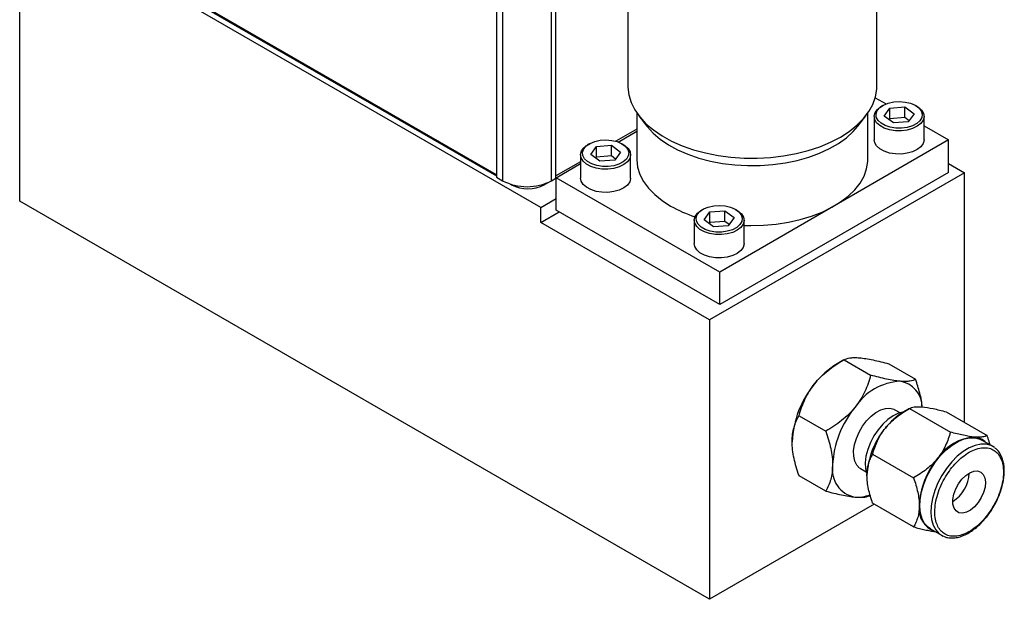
# Model space of a CAD drawing. Header units: inches. Extents: x 6.7 to 40.2, y 8.4 to 28.5.
# Tile 5 of 6: x 34.8 to 40.2, y 14.7 to 17.8. Entities that reach past the tile are written whole.
import ezdxf

# ---------------------------------------------------------------- set-up
doc = ezdxf.new("R2010")
doc.units = ezdxf.units.IN
doc.header["$LTSCALE"] = 4
doc.header["$MEASUREMENT"] = 0

msp = doc.modelspace()

# ---------------------------------------------------------------- linework, layer by layer
at = {"color": 7, "linetype": 'Continuous', "lineweight": 25}
for p, q in [((37.4216, 21.2633), (37.4216, 16.9764)), ((37.4544, 21.2443), (37.4544, 16.9574)), ((37.7203, 16.9574), (37.7203, 21.2443)), ((37.7433, 16.9707), (37.7433, 21.2575)), ((38.1327, 18.5616), (38.1327, 17.4675)), ((39.4787, 17.4675), (39.4787, 18.5616)), ((34.8442, 16.8474), (34.8442, 18.4386)), ((37.6615, 16.8123), (34.8442, 18.4386)), ((37.4216, 16.9887), (35.0329, 18.3676)), ((35.028, 18.3647), (37.4216, 16.9829)), ((39.4702, 17.4062), (39.5284, 17.3727)), ((39.5106, 17.3642), (39.5036, 17.3601)), ((39.5495, 17.3504), (39.6302, 17.3566)), ((39.6302, 17.3566), (39.6797, 17.3193)), ((39.6302, 17.299), (39.6302, 17.3566)), ((39.6945, 17.3601), (39.6874, 17.3642)), ((38.1807, 17.3234), (38.1807, 17.0755)), ((38.1913, 17.3089), (38.2351, 17.2523)), ((39.3762, 17.2523), (39.42, 17.3089)), ((39.4307, 17.0755), (39.4307, 17.3234)), ((39.464, 17.305), (39.464, 17.1792)), ((39.5183, 17.307), (39.5495, 17.3504)), ((39.5679, 17.2697), (39.5183, 17.307)), ((39.5495, 17.2928), (39.5495, 17.3504)), ((39.6797, 17.3193), (39.6486, 17.2759)), ((39.734, 17.1792), (39.734, 17.305)), ((39.5495, 17.2928), (39.5451, 17.2868)), ((39.6302, 17.299), (39.5495, 17.2928)), ((39.6486, 17.2759), (39.5679, 17.2697)), ((39.6529, 17.2819), (39.6302, 17.299)), ((39.734, 17.254), (39.8663, 17.1776)), ((38.1807, 17.2354), (38.068, 17.1704)), ((38.0795, 17.1666), (38.1807, 17.225)), ((37.9239, 17.1568), (37.9168, 17.1527)), ((37.9316, 17.0996), (37.9627, 17.143)), ((37.9627, 17.143), (38.0434, 17.1492)), ((37.9627, 17.0855), (37.9627, 17.143)), ((38.0434, 17.1492), (38.093, 17.1119)), ((38.0434, 17.0916), (38.0434, 17.1492)), ((38.1078, 17.1527), (38.1007, 17.1568)), ((39.8663, 17.1776), (38.6289, 16.4632)), ((39.8663, 17.002), (39.8663, 17.1776)), ((37.8773, 17.0976), (37.8773, 16.9719)), ((37.9812, 17.0623), (37.9316, 17.0996)), ((38.0434, 17.0916), (37.9627, 17.0855)), ((38.0662, 17.0745), (38.0434, 17.0916)), ((38.093, 17.1119), (38.0619, 17.0685)), ((38.1473, 16.9719), (38.1473, 17.0976)), ((37.8773, 17.0603), (37.7433, 16.9829)), ((37.745, 16.9735), (37.8773, 17.0499)), ((37.9627, 17.0855), (37.9584, 17.0795)), ((38.0619, 17.0685), (37.9812, 17.0623)), ((39.8663, 17.0501), (39.9526, 17.0003)), ((39.9526, 17.0003), (38.5746, 16.2048)), ((39.8663, 17.002), (38.6289, 16.2877)), ((39.9526, 15.6508), (39.9526, 17.0003)), ((37.4216, 16.9764), (37.4544, 16.9574)), ((37.4984, 16.9386), (37.5039, 16.9354)), ((37.6807, 16.9354), (37.7059, 16.9499)), ((37.7203, 16.9574), (37.7433, 16.9707)), ((37.7433, 16.9715), (37.745, 16.9725)), ((38.6289, 16.4632), (37.745, 16.9735)), ((37.745, 16.7979), (37.745, 16.9735)), ((38.5746, 14.6938), (34.8442, 16.8474)), ((37.6615, 16.8123), (37.745, 16.8605)), ((37.6615, 16.7319), (37.6615, 16.8123)), ((37.6615, 16.7319), (37.7604, 16.789)), ((38.6289, 16.2877), (37.745, 16.7979)), ((38.5377, 16.8025), (38.5306, 16.7984)), ((38.5454, 16.7453), (38.5765, 16.7887)), ((38.5765, 16.7887), (38.6572, 16.7949)), ((38.5765, 16.7312), (38.5765, 16.7887)), ((38.6572, 16.7949), (38.7068, 16.7576)), ((38.6572, 16.7373), (38.6572, 16.7949)), ((38.7215, 16.7984), (38.7145, 16.8025)), ((38.5746, 16.2048), (37.6615, 16.7319)), ((38.4911, 16.7433), (38.4911, 16.6175)), ((38.5949, 16.708), (38.5454, 16.7453)), ((38.5765, 16.7312), (38.5722, 16.7251)), ((38.6572, 16.7373), (38.5765, 16.7312)), ((38.68, 16.7202), (38.6572, 16.7373)), ((38.7068, 16.7576), (38.6756, 16.7142)), ((38.7611, 16.6175), (38.7611, 16.7433)), ((38.6756, 16.7142), (38.5949, 16.708)), ((38.6289, 16.2877), (38.6289, 16.4632)), ((38.5746, 16.2048), (38.5746, 14.6938)), ((39.3011, 15.9887), (39.2636, 15.967)), ((39.3012, 15.9887), (39.4452, 15.9056)), ((39.5443, 15.967), (39.6883, 15.8839)), ((39.6043, 15.7021), (39.5748, 15.7191)), ((39.6549, 15.7255), (39.6242, 15.7078)), ((39.655, 15.7256), (39.8763, 15.5978)), ((39.8539, 15.7078), (40.0752, 15.58)), ((39.0581, 15.6863), (39.2021, 15.6032)), ((40.1059, 15.5205), (40.0458, 15.5552)), ((40.1158, 15.5139), (40.1059, 15.5205)), ((39.4561, 15.4782), (39.6774, 15.3504)), ((39.3908, 15.4004), (39.4204, 15.3834)), ((39.2021, 15.2791), (39.0581, 15.3622)), ((39.465, 15.2079), (38.5746, 14.6938)), ((39.6774, 15.0852), (39.4561, 15.213)), ((39.7683, 15.0745), (39.8284, 15.0398)), ((39.8284, 15.0398), (39.8382, 15.0349))]:
    msp.add_line(p, q, dxfattribs=at)
at = {"color": 8, "linetype": 'Continuous', "lineweight": 25}
for p, q in [((37.5039, 16.9369), (37.5039, 16.9354)), ((37.6807, 16.9354), (37.6807, 16.94))]:
    msp.add_line(p, q, dxfattribs=at)
at = {"color": 7, "linetype": 'Continuous', "lineweight": 25, "flags": 128}
for points in [[(38.1327, 17.4675), (38.1327, 17.4623), (38.1375, 17.421), (38.1498, 17.3803), (38.1696, 17.3406), (38.1966, 17.3022), (38.2304, 17.2658), (38.2708, 17.2316), (38.3173, 17.2002), (38.3693, 17.1717), (38.4262, 17.1466), (38.4874, 17.1251), (38.5523, 17.1076), (38.62, 17.094), (38.6898, 17.0848), (38.7609, 17.0798), (38.8325, 17.0793), (38.9039, 17.0831), (38.9741, 17.0913), (39.0424, 17.1038), (39.108, 17.1204), (39.1702, 17.1409), (39.2283, 17.1651), (39.2815, 17.1928)], [(39.2815, 17.1928), (39.3294, 17.2235), (39.3714, 17.257), (39.4069, 17.2929), (39.4357, 17.3308), (39.4573, 17.3703), (39.4715, 17.4108), (39.4781, 17.452), (39.4787, 17.4675)], [(39.6945, 17.3601), (39.7027, 17.3549), (39.7204, 17.3391), (39.731, 17.3214), (39.734, 17.3026), (39.7291, 17.2841), (39.7167, 17.2667), (39.6974, 17.2516), (39.6724, 17.2395), (39.6431, 17.2313), (39.6113, 17.2274), (39.5788, 17.2279), (39.5474, 17.233), (39.5191, 17.2422), (39.4954, 17.2551), (39.4777, 17.2708), (39.4671, 17.2886), (39.4641, 17.3073), (39.469, 17.3259), (39.4814, 17.3432), (39.5007, 17.3584), (39.5036, 17.3601)], [(39.5512, 17.2465), (39.524, 17.2554), (39.5015, 17.268), (39.4851, 17.2834), (39.4759, 17.3007), (39.4744, 17.3188), (39.4808, 17.3365), (39.4945, 17.3527), (39.5149, 17.3665), (39.5405, 17.3769), (39.5698, 17.3833), (39.601, 17.3853), (39.632, 17.3827), (39.6609, 17.3758), (39.686, 17.365), (39.7056, 17.3509), (39.7185, 17.3344), (39.7239, 17.3166), (39.7214, 17.2985), (39.7113, 17.2814), (39.6941, 17.2663), (39.671, 17.2541), (39.6433, 17.2456), (39.6128, 17.2414), (39.5815, 17.2417), (39.5512, 17.2465)], [(38.2351, 17.2523), (38.2368, 17.2501), (38.2688, 17.2149), (38.3072, 17.1819), (38.3517, 17.1516), (38.4017, 17.1243), (38.4566, 17.1003), (38.5158, 17.0799), (38.5785, 17.0635), (38.6439, 17.0511), (38.7113, 17.0429), (38.7798, 17.0391), (38.8487, 17.0396), (38.917, 17.0446), (38.984, 17.0538), (39.0488, 17.0672), (39.1107, 17.0847), (39.1688, 17.106), (39.2226, 17.1308), (39.2713, 17.1589), (39.3143, 17.1899), (39.3512, 17.2235), (39.3762, 17.2523)], [(38.1078, 17.1527), (38.116, 17.1475), (38.1336, 17.1317), (38.1443, 17.114), (38.1472, 17.0953), (38.1423, 17.0767), (38.1299, 17.0593), (38.1106, 17.0442), (38.0856, 17.0322), (38.0564, 17.0239), (38.0246, 17.02), (37.992, 17.0206), (37.9607, 17.0256), (37.9323, 17.0348), (37.9086, 17.0477), (37.8909, 17.0635), (37.8803, 17.0812), (37.8773, 17.0999), (37.8822, 17.1185), (37.8947, 17.1359), (37.914, 17.151), (37.9168, 17.1527)], [(37.9645, 17.0391), (37.9373, 17.048), (37.9148, 17.0606), (37.8984, 17.076), (37.8892, 17.0933), (37.8877, 17.1114), (37.894, 17.1291), (37.9078, 17.1454), (37.9281, 17.1591), (37.9538, 17.1695), (37.9831, 17.1759), (38.0142, 17.1779), (38.0452, 17.1754), (38.0742, 17.1685), (38.0992, 17.1576), (38.1188, 17.1435), (38.1317, 17.127), (38.1371, 17.1092), (38.1347, 17.0912), (38.1246, 17.074), (38.1074, 17.0589), (38.0842, 17.0467), (38.0565, 17.0383), (38.0261, 17.034), (37.9947, 17.0343), (37.9645, 17.0391)], [(39.5474, 17.1072), (39.5191, 17.1164), (39.4954, 17.1293), (39.4777, 17.1451), (39.4671, 17.1628), (39.464, 17.1792)], [(39.734, 17.1792), (39.734, 17.1769), (39.7291, 17.1583), (39.7167, 17.141), (39.6974, 17.1258), (39.6724, 17.1138), (39.6431, 17.1056), (39.6113, 17.1016), (39.5788, 17.1022), (39.5474, 17.1072)], [(38.1807, 17.0755), (38.1807, 17.0706), (38.1855, 17.0309), (38.1977, 16.9918), (38.2174, 16.9537), (38.2442, 16.9171), (38.2778, 16.8824), (38.3178, 16.85), (38.3637, 16.8204)], [(38.7611, 16.7157), (38.7971, 16.7148), (38.8659, 16.7164), (38.9339, 16.7224), (39.0004, 16.7327), (39.0646, 16.7472), (39.1256, 16.7656), (39.1827, 16.7878), (39.2353, 16.8135), (39.2826, 16.8424), (39.3241, 16.8741), (39.3594, 16.9082), (39.3879, 16.9444), (39.4094, 16.9822), (39.4235, 17.0211), (39.4301, 17.0606), (39.4307, 17.0755)], [(37.9607, 16.8998), (37.9323, 16.9091), (37.9086, 16.9219), (37.8909, 16.9377), (37.8803, 16.9555), (37.8773, 16.9719)], [(38.1473, 16.9719), (38.1472, 16.9695), (38.1423, 16.951), (38.1299, 16.9336), (38.1106, 16.9185), (38.0856, 16.9064), (38.0564, 16.8982), (38.0246, 16.8942), (37.992, 16.8948), (37.9607, 16.8998)], [(38.5783, 16.6848), (38.551, 16.6937), (38.5285, 16.7063), (38.5122, 16.7217), (38.5029, 16.739), (38.5014, 16.7571), (38.5078, 16.7748), (38.5216, 16.791), (38.5419, 16.8048), (38.5675, 16.8152), (38.5968, 16.8216), (38.628, 16.8236), (38.659, 16.8211), (38.6879, 16.8141), (38.713, 16.8033), (38.7326, 16.7892), (38.7455, 16.7727), (38.7509, 16.7549), (38.7485, 16.7368), (38.7383, 16.7197), (38.7211, 16.7046), (38.698, 16.6924), (38.6703, 16.684), (38.6398, 16.6797), (38.6085, 16.68), (38.5783, 16.6848)], [(38.7215, 16.7984), (38.7297, 16.7932), (38.7474, 16.7774), (38.758, 16.7597), (38.761, 16.741), (38.7561, 16.7224), (38.7437, 16.705), (38.7244, 16.6899), (38.6994, 16.6779), (38.6701, 16.6696), (38.6383, 16.6657), (38.6058, 16.6662), (38.5744, 16.6713), (38.5461, 16.6805), (38.5224, 16.6934), (38.5047, 16.7091), (38.4941, 16.7269), (38.4911, 16.7456), (38.496, 16.7642), (38.5084, 16.7815), (38.5277, 16.7967), (38.5306, 16.7984)], [(38.5744, 16.5455), (38.5461, 16.5547), (38.5224, 16.5676), (38.5047, 16.5834), (38.4941, 16.6011), (38.4911, 16.6175)], [(38.7611, 16.6175), (38.761, 16.6152), (38.7561, 16.5966), (38.7437, 16.5793), (38.7244, 16.5641), (38.6994, 16.5521), (38.6701, 16.5439), (38.6383, 16.5399), (38.6058, 16.5405), (38.5744, 16.5455)], [(39.3701, 15.4196), (39.3594, 15.4411), (39.3536, 15.4675), (39.3532, 15.4976), (39.358, 15.5303), (39.368, 15.5642), (39.3827, 15.5979), (39.4014, 15.63), (39.4236, 15.6593), (39.4481, 15.6845), (39.474, 15.7046), (39.5003, 15.7188), (39.5259, 15.7264), (39.5498, 15.7272), (39.5708, 15.7212), (39.5748, 15.7191)], [(39.6206, 15.7057), (39.5964, 15.6995), (39.5677, 15.6861), (39.5389, 15.6663), (39.5112, 15.641), (39.4856, 15.6109), (39.4629, 15.5772), (39.444, 15.5411), (39.4296, 15.5039), (39.4201, 15.467), (39.416, 15.4316), (39.4174, 15.3991), (39.4242, 15.3706), (39.4254, 15.3675)], [(39.7371, 15.1035), (39.7233, 15.1293), (39.7145, 15.1602), (39.7109, 15.1954), (39.7127, 15.2338), (39.7198, 15.2744), (39.732, 15.3161), (39.749, 15.3578), (39.7703, 15.3983), (39.7953, 15.4365), (39.8233, 15.4714), (39.8537, 15.5021), (39.8855, 15.5276), (39.9179, 15.5473), (39.95, 15.5607), (39.9809, 15.5674), (40.0098, 15.5672), (40.0359, 15.5601), (40.0458, 15.5552)], [(39.3908, 15.4004), (39.3855, 15.4038), (39.3701, 15.4196)], [(40.0543, 15.3693), (40.0629, 15.3506), (40.0662, 15.3272), (40.0638, 15.3004), (40.0561, 15.272), (40.0435, 15.2437), (40.0267, 15.2173), (40.0069, 15.1944), (39.9852, 15.1766), (39.963, 15.1649), (39.9418, 15.16), (39.9229, 15.1623), (39.9074, 15.1717), (39.8963, 15.1874), (39.8903, 15.2086), (39.8899, 15.234), (39.8949, 15.2618), (39.9052, 15.2904), (39.92, 15.318), (39.9385, 15.3428), (39.9594, 15.3633), (39.9815, 15.3781), (40.0033, 15.3865), (40.0236, 15.3878), (40.0409, 15.3819), (40.0543, 15.3693)], [(39.7683, 15.0745), (39.7556, 15.0834), (39.7371, 15.1035)]]:
    msp.add_lwpolyline(points, dxfattribs=at)
at = {"color": 8, "linetype": 'Continuous', "lineweight": 25, "flags": 128}
for points in [[(40.1059, 15.5205), (40.0961, 15.5254), (40.0699, 15.5325), (40.041, 15.5327), (40.0101, 15.526), (39.978, 15.5126), (39.9456, 15.4929), (39.9138, 15.4674), (39.8834, 15.4367), (39.8554, 15.4018), (39.8304, 15.3636), (39.8091, 15.3231), (39.7921, 15.2814), (39.7799, 15.2397), (39.7728, 15.1991), (39.771, 15.1607), (39.7746, 15.1255), (39.7834, 15.0946), (39.7973, 15.0688)], [(39.7973, 15.0688), (39.8157, 15.0487), (39.8284, 15.0398)]]:
    msp.add_lwpolyline(points, dxfattribs=at)
at = {"color": 7, "linetype": 'Continuous', "lineweight": 25}
for centre, radius, start, end in [((37.5874, 17.214), 0.289, 242.6097, 297.3903), ((37.5923, 17.106), 0.1921, 242.6097, 297.3903), ((38.7174, 17.4439), 0.7168, 240.4372, 251.9429), ((39.4948, 15.5839), 0.4475, 121.1127, 142.0209), ((39.6231, 15.5598), 0.3138, 93.4295, 146.5651), ((39.5817, 15.7326), 0.1422, 0.8999, 80.8216), ((39.5476, 15.5217), 0.5276, 140.2279, 177.3607), ((39.7668, 15.3952), 0.5276, 140.2279, 177.3607), ((39.8134, 15.3943), 0.3661, 121.1127, 142.0209), ((39.8566, 15.3434), 0.4317, 140.2279, 177.3607), ((40.0219, 15.3149), 0.2567, 93.4295, 146.5651), ((39.9992, 15.4747), 0.0967, 44.0657, 85.6725), ((40.1394, 15.1802), 0.4317, 140.2279, 177.3607), ((39.389, 15.3951), 0.1512, 170.7481, 259.4532), ((39.789, 15.383), 0.1889, 302.1033, 357.9021), ((39.3731, 15.4301), 0.184, 266.3161, 291.5267), ((39.8337, 15.1809), 0.1269, 171.3358, 250.46)]:
    msp.add_arc(centre, radius, start, end, dxfattribs=at)
for points, knots in [([(39.1421, 15.8592), (39.1634, 15.8858), (39.188, 15.9094), (39.2285, 15.9416), (39.2426, 15.9518), (39.2715, 15.971), (39.2862, 15.9801), (39.3012, 15.9887)], [0, 0, 0, 0, 0.5, 0.5, 0.75, 0.75, 1, 1, 1, 1]), ([(39.3012, 15.9887), (39.3093, 15.9934), (39.3194, 15.997), (39.3397, 16.0001), (39.3473, 16.0007), (39.3646, 16.0009), (39.3744, 16.0005), (39.3851, 15.9996)], [0, 0, 0, 0, 0.5, 0.5, 0.75, 0.75, 1, 1, 1, 1]), ([(39.3851, 15.9996), (39.4065, 15.9977), (39.431, 15.9936), (39.4716, 15.9851), (39.4857, 15.9818), (39.5145, 15.9748), (39.5293, 15.971), (39.5443, 15.967)], [0, 0, 0, 0, 0.5, 0.5, 0.75, 0.75, 1, 1, 1, 1]), ([(39.4452, 15.9056), (39.4372, 15.8755), (39.427, 15.8459), (39.4068, 15.8025), (39.3992, 15.7882), (39.3818, 15.76), (39.372, 15.7461), (39.3613, 15.7327)], [0, 0, 0, 0, 0.5, 0.5, 0.75, 0.75, 1, 1, 1, 1]), ([(39.6043, 15.873), (39.583, 15.8749), (39.5584, 15.879), (39.5179, 15.8875), (39.5038, 15.8907), (39.475, 15.8978), (39.4602, 15.9016), (39.4452, 15.9056)], [0, 0, 0, 0, 0.5, 0.5, 0.75, 0.75, 1, 1, 1, 1]), ([(39.6883, 15.8839), (39.6802, 15.8792), (39.6701, 15.8756), (39.6498, 15.8725), (39.6422, 15.8719), (39.6249, 15.8717), (39.6151, 15.8721), (39.6043, 15.873)], [0, 0, 0, 0, 0.5, 0.5, 0.75, 0.75, 1, 1, 1, 1]), ([(39.7234, 15.7344), (39.723, 15.7405), (39.7216, 15.7644), (39.7104, 15.8149), (39.6962, 15.859), (39.6883, 15.8839)], [0, 0, 0, 0, 0.1282442, 0.5097411, 1, 1, 1, 1]), ([(39.0581, 15.6863), (39.0662, 15.7164), (39.0763, 15.746), (39.0966, 15.7894), (39.1042, 15.8037), (39.1215, 15.8319), (39.1313, 15.8459), (39.1421, 15.8592)], [0, 0, 0, 0, 0.5, 0.5, 0.75, 0.75, 1, 1, 1, 1]), ([(39.3613, 15.7327), (39.3399, 15.7061), (39.3154, 15.6825), (39.2749, 15.6503), (39.2607, 15.6402), (39.2319, 15.6209), (39.2171, 15.6119), (39.2021, 15.6032)], [0, 0, 0, 0, 0.5, 0.5, 0.75, 0.75, 1, 1, 1, 1]), ([(39.5248, 15.6196), (39.5423, 15.6413), (39.5624, 15.6607), (39.5955, 15.687), (39.6071, 15.6953), (39.6307, 15.711), (39.6427, 15.7185), (39.655, 15.7256)], [0, 0, 0, 0, 0.5, 0.5, 0.75, 0.75, 1, 1, 1, 1]), ([(39.655, 15.7256), (39.6616, 15.7294), (39.6699, 15.7323), (39.6865, 15.7348), (39.6927, 15.7354), (39.7069, 15.7355), (39.7149, 15.7352), (39.7237, 15.7344)], [0, 0, 0, 0, 0.5, 0.5, 0.75, 0.75, 1, 1, 1, 1]), ([(39.7237, 15.7344), (39.7411, 15.7329), (39.7612, 15.7296), (39.7944, 15.7226), (39.806, 15.7199), (39.8295, 15.7142), (39.8416, 15.7111), (39.8539, 15.7078)], [0, 0, 0, 0, 0.5, 0.5, 0.75, 0.75, 1, 1, 1, 1]), ([(39.0205, 15.546), (39.0205, 15.5745), (39.0243, 15.6), (39.0344, 15.6348), (39.0384, 15.6459), (39.0476, 15.6669), (39.0527, 15.6768), (39.0581, 15.6863)], [0, 0, 0, 0, 0.5, 0.5, 0.75, 0.75, 1, 1, 1, 1]), ([(39.2021, 15.6032), (39.2131, 15.5715), (39.2225, 15.5401), (39.2325, 15.494), (39.2351, 15.4788), (39.2388, 15.4487), (39.2397, 15.4338), (39.2397, 15.4195)], [0, 0, 0, 0, 0.5, 0.5, 0.75, 0.75, 1, 1, 1, 1]), ([(39.4561, 15.4782), (39.4627, 15.5027), (39.471, 15.527), (39.4876, 15.5625), (39.4938, 15.5742), (39.508, 15.5973), (39.516, 15.6087), (39.5248, 15.6196)], [0, 0, 0, 0, 0.5, 0.5, 0.75, 0.75, 1, 1, 1, 1]), ([(39.0581, 15.3622), (39.0472, 15.394), (39.0378, 15.4253), (39.0278, 15.4715), (39.0252, 15.4867), (39.0215, 15.5167), (39.0205, 15.5317), (39.0205, 15.546)], [0, 0, 0, 0, 0.5, 0.5, 0.75, 0.75, 1, 1, 1, 1]), ([(39.8763, 15.5978), (39.8697, 15.5732), (39.8614, 15.549), (39.8449, 15.5135), (39.8386, 15.5017), (39.8244, 15.4787), (39.8164, 15.4673), (39.8076, 15.4563)], [0, 0, 0, 0, 0.5, 0.5, 0.75, 0.75, 1, 1, 1, 1]), ([(40.0065, 15.5711), (39.9891, 15.5727), (39.969, 15.576), (39.9358, 15.583), (39.9242, 15.5856), (39.9006, 15.5914), (39.8886, 15.5945), (39.8763, 15.5978)], [0, 0, 0, 0, 0.5, 0.5, 0.75, 0.75, 1, 1, 1, 1]), ([(40.0752, 15.58), (40.0686, 15.5762), (40.0603, 15.5732), (40.0437, 15.5707), (40.0375, 15.5702), (40.0233, 15.57), (40.0153, 15.5704), (40.0065, 15.5711)], [0, 0, 0, 0, 0.5, 0.5, 0.75, 0.75, 1, 1, 1, 1]), ([(40.0908, 15.5292), (40.089, 15.536), (40.0844, 15.5528), (40.0787, 15.5698), (40.0752, 15.58)], [0, 0, 0, 0, 0.398194, 1, 1, 1, 1]), ([(39.817, 15.0741), (39.8227, 15.066), (39.8362, 15.0517), (39.8621, 15.0378), (39.8937, 15.0327), (39.9294, 15.0376), (39.9672, 15.0524), (40.0046, 15.076), (40.0395, 15.1062), (40.0711, 15.1412), (40.0995, 15.1808), (40.1245, 15.2252), (40.1447, 15.2733), (40.1584, 15.3224), (40.1644, 15.3695), (40.1627, 15.4117), (40.154, 15.4471), (40.1394, 15.4751), (40.1194, 15.4963), (40.0935, 15.5102), (40.0619, 15.5153), (40.0262, 15.5105), (39.9884, 15.4957), (39.951, 15.4721), (39.9161, 15.4419), (39.8845, 15.4068), (39.8561, 15.3672), (39.8311, 15.3229), (39.8109, 15.2748), (39.7972, 15.2257), (39.7912, 15.1786), (39.7929, 15.1363), (39.8016, 15.101), (39.8114, 15.0821), (39.817, 15.0741)], [0, 0, 0, 0, 0.029129, 0.060003, 0.09216, 0.125, 0.15784, 0.189997, 0.220871, 0.25, 0.279129, 0.310003, 0.34216, 0.375, 0.40784, 0.439997, 0.470871, 0.5, 0.529129, 0.560003, 0.59216, 0.625, 0.65784, 0.689997, 0.720871, 0.75, 0.779129, 0.810003, 0.84216, 0.875, 0.90784, 0.939997, 0.970871, 1, 1, 1, 1]), ([(40.1114, 15.1969), (40.1184, 15.2098), (40.1283, 15.2279), (40.1402, 15.2554), (40.149, 15.2789), (40.1573, 15.3068), (40.1635, 15.3353), (40.1673, 15.3643), (40.1683, 15.3927), (40.1662, 15.42), (40.1609, 15.4456), (40.1523, 15.4692), (40.14, 15.4901), (40.128, 15.5049), (40.119, 15.5109), (40.1165, 15.5126)], [0, 0, 0, 0, 0.107443, 0.150795, 0.222273, 0.29563, 0.373469, 0.453753, 0.535765, 0.619041, 0.703413, 0.788948, 0.876076, 0.965761, 1, 1, 1, 1]), ([(39.4254, 15.3633), (39.4254, 15.3866), (39.4285, 15.4075), (39.4367, 15.436), (39.44, 15.4451), (39.4475, 15.4623), (39.4516, 15.4704), (39.4561, 15.4782)], [0, 0, 0, 0, 0.5, 0.5, 0.75, 0.75, 1, 1, 1, 1]), ([(39.8076, 15.4563), (39.7902, 15.4346), (39.7701, 15.4153), (39.7369, 15.3889), (39.7254, 15.3806), (39.7018, 15.3649), (39.6897, 15.3575), (39.6774, 15.3504)], [0, 0, 0, 0, 0.5, 0.5, 0.75, 0.75, 1, 1, 1, 1]), ([(39.2397, 15.4195), (39.2397, 15.391), (39.236, 15.3655), (39.2259, 15.3306), (39.2219, 15.3195), (39.2127, 15.2985), (39.2076, 15.2886), (39.2021, 15.2791)], [0, 0, 0, 0, 0.5, 0.5, 0.75, 0.75, 1, 1, 1, 1]), ([(39.4561, 15.213), (39.4471, 15.2389), (39.4395, 15.2646), (39.4313, 15.3024), (39.4291, 15.3148), (39.4262, 15.3394), (39.4254, 15.3516), (39.4254, 15.3633)], [0, 0, 0, 0, 0.5, 0.5, 0.75, 0.75, 1, 1, 1, 1]), ([(39.6774, 15.3504), (39.6864, 15.3244), (39.6941, 15.2988), (39.7023, 15.261), (39.7044, 15.2486), (39.7074, 15.224), (39.7082, 15.2118), (39.7082, 15.2)], [0, 0, 0, 0, 0.5, 0.5, 0.75, 0.75, 1, 1, 1, 1]), ([(39.2021, 15.2791), (39.2322, 15.2711), (39.261, 15.2639), (39.3013, 15.2554), (39.3142, 15.253), (39.3388, 15.249), (39.3505, 15.2475), (39.3613, 15.2465)], [0, 0, 0, 0, 0.5, 0.5, 0.75, 0.75, 1, 1, 1, 1]), ([(39.3613, 15.2465), (39.3826, 15.2446), (39.3996, 15.245), (39.4201, 15.248), (39.4261, 15.2495), (39.4366, 15.253), (39.4412, 15.2551), (39.4452, 15.2574)], [0, 0, 0, 0, 0.5, 0.5, 0.75, 0.75, 1, 1, 1, 1]), ([(39.7082, 15.2), (39.7082, 15.1768), (39.7051, 15.1559), (39.6969, 15.1273), (39.6936, 15.1183), (39.6861, 15.1011), (39.6819, 15.093), (39.6774, 15.0852)], [0, 0, 0, 0, 0.5, 0.5, 0.75, 0.75, 1, 1, 1, 1]), ([(39.8395, 15.0352), (39.8447, 15.0329), (39.8576, 15.0272), (39.8809, 15.0248), (39.9079, 15.0267), (39.9356, 15.034), (39.9634, 15.0459), (39.9907, 15.0621), (40.0167, 15.0816), (40.0409, 15.1037), (40.0612, 15.1257), (40.0785, 15.1471), (40.095, 15.1698), (40.1055, 15.1871), (40.1114, 15.1969)], [0, 0, 0, 0, 0.065182, 0.160266, 0.255451, 0.35004, 0.443561, 0.535609, 0.625506, 0.711224, 0.793446, 0.853088, 0.916264, 1, 1, 1, 1]), ([(39.6774, 15.0852), (39.6879, 15.0825), (39.7089, 15.0769), (39.7392, 15.0698), (39.7679, 15.0639), (39.7849, 15.0614), (39.7931, 15.0602)], [0, 0, 0, 0, 0.248579, 0.498533, 0.754856, 1, 1, 1, 1])]:
    msp.add_open_spline(points, degree=3, knots=knots, dxfattribs=at)

doc.saveas('drawing.dxf')
